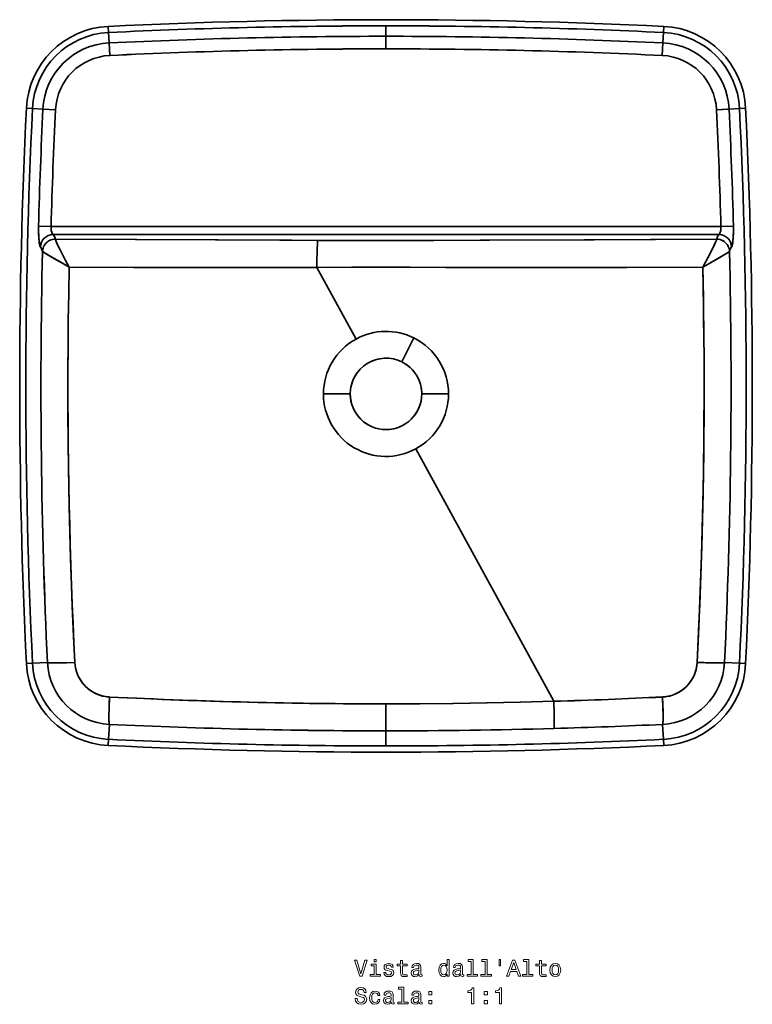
# Model space of a CAD drawing. Extents: x 366 to 1863, y 39 to 1405.
# Tile 1 of 3: x 366 to 823, y 39 to 654. Entities that reach past the tile are written whole.
import ezdxf

# ---------------------------------------------------------------- set-up
doc = ezdxf.new("R2010")
doc.units = 0

msp = doc.modelspace()

# ---------------------------------------------------------------- linework, layer by layer
at = {"color": 7, "lineweight": 35, "ltscale": 0.096031}
for p, q in [((420.98, 650.14), (421.16, 646.31)), ((420.98, 650.14), (421.16, 646.31)), ((767.94, 650.14), (767.76, 646.31)), ((767.94, 650.14), (767.76, 646.31)), ((369.78, 598.94), (373.61, 598.76)), ((369.78, 598.94), (373.61, 598.76)), ((819.15, 598.94), (815.31, 598.76)), ((819.15, 598.94), (815.31, 598.76)), ((369.78, 251.98), (373.61, 252.16)), ((369.78, 251.98), (373.61, 252.16)), ((819.15, 251.98), (815.31, 252.16)), ((819.15, 251.98), (815.31, 252.16))]:
    msp.add_line(p, q, dxfattribs=at)
at = {"color": 7, "lineweight": 35, "ltscale": 0.16353}
for p, q in [((421.16, 646.31), (421.47, 639.77)), ((421.16, 646.31), (421.47, 639.77)), ((767.76, 646.31), (767.46, 639.77)), ((767.76, 646.31), (767.46, 639.77)), ((373.61, 598.76), (380.15, 598.43)), ((380.15, 598.43), (373.61, 598.76)), ((808.78, 598.43), (815.31, 598.76)), ((815.31, 598.76), (808.78, 598.43))]:
    msp.add_line(p, q, dxfattribs=at)
at = {"color": 7, "lineweight": 35, "ltscale": 0.163528}
msp.add_line((594.46, 643.92), (594.46, 650.46), dxfattribs=at)
msp.add_line((594.46, 643.92), (594.46, 650.46), dxfattribs=at)
at = {"color": 7, "lineweight": 35, "ltscale": 0.195892}
for p, q in [((594.46, 636.08), (594.46, 643.92)), ((767.46, 639.77), (767.08, 631.95)), ((800.95, 598.06), (808.78, 598.43)), ((385.21, 525.04), (377.38, 525.26)), ((385.21, 525.04), (377.38, 525.26))]:
    msp.add_line(p, q, dxfattribs=at)
at = {"color": 7, "lineweight": 35, "ltscale": 0.195894}
msp.add_line((594.46, 636.08), (594.46, 643.92), dxfattribs=at)
at = {"color": 7, "lineweight": 35, "ltscale": 0.195893}
for p, q in [((421.84, 631.95), (421.47, 639.77)), ((421.47, 639.77), (421.84, 631.95)), ((767.08, 631.95), (767.46, 639.77)), ((387.97, 598.06), (380.15, 598.44)), ((380.15, 598.43), (387.97, 598.06))]:
    msp.add_line(p, q, dxfattribs=at)
at = {"color": 7, "lineweight": 35}
for p, q in [((385.21, 525.04), (803.71, 525.04)), ((803.71, 525.04), (385.21, 525.04)), ((386.49, 520.06), (802.44, 520.06)), ((386.49, 520.06), (802.44, 520.06)), ((575.73, 454.74), (551.27, 499.51)), ((551.27, 499.51), (575.73, 454.74)), ((699.4, 228.36), (613.19, 386.17)), ((613.19, 386.17), (699.4, 228.36))]:
    msp.add_line(p, q, dxfattribs=at)
at = {"color": 7, "lineweight": 35, "ltscale": 0.195891}
msp.add_line((803.71, 525.04), (811.54, 525.26), dxfattribs=at)
msp.add_line((803.71, 525.04), (811.54, 525.26), dxfattribs=at)
at = {"color": 7, "lineweight": 35, "ltscale": 0.000581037}
for p, q in [((387.85, 517.19), (387.86, 517.17)), ((387.85, 517.19), (387.86, 517.17)), ((801.06, 517.17), (801.07, 517.19)), ((801.06, 517.17), (801.07, 517.19))]:
    msp.add_line(p, q, dxfattribs=at)
at = {"color": 7, "lineweight": 35, "ltscale": 0.000595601}
for p, q in [((379.86, 509.41), (379.87, 509.39)), ((379.86, 509.41), (379.87, 509.39)), ((809.05, 509.39), (809.07, 509.41)), ((809.07, 509.41), (809.05, 509.39))]:
    msp.add_line(p, q, dxfattribs=at)
at = {"color": 7, "lineweight": 35, "ltscale": 0.418602}
for p, q in [((611.93, 455.4), (604.45, 440.43)), ((555.39, 420.46), (572.14, 420.46)), ((555.39, 420.46), (572.14, 420.46)), ((633.53, 420.46), (616.79, 420.46)), ((633.53, 420.46), (616.79, 420.46))]:
    msp.add_line(p, q, dxfattribs=at)
at = {"color": 7, "lineweight": 35, "ltscale": 0.418603}
msp.add_line((611.93, 455.4), (604.45, 440.43), dxfattribs=at)
at = {"color": 7, "lineweight": 35, "ltscale": 0.23366}
for p, q in [((373.61, 252.16), (382.95, 252.59)), ((373.61, 252.16), (382.95, 252.59)), ((815.31, 252.16), (805.97, 252.59))]:
    msp.add_line(p, q, dxfattribs=at)
at = {"color": 7, "lineweight": 35, "ltscale": 0.233659}
msp.add_line((815.31, 252.16), (805.97, 252.59), dxfattribs=at)
at = {"color": 7, "lineweight": 35, "ltscale": 0.420802}
msp.add_line((594.46, 209.92), (594.46, 226.75), dxfattribs=at)
msp.add_line((594.46, 209.92), (594.46, 226.75), dxfattribs=at)
at = {"color": 7, "lineweight": 35, "ltscale": 0.233678}
for p, q in [((421.16, 204.61), (421.62, 213.95)), ((421.62, 213.95), (421.16, 204.61)), ((767.3, 213.95), (767.76, 204.61)), ((767.76, 204.61), (767.3, 213.95))]:
    msp.add_line(p, q, dxfattribs=at)
at = {"color": 7, "lineweight": 35, "ltscale": 0.236439}
msp.add_line((594.46, 200.46), (594.46, 209.92), dxfattribs=at)
msp.add_line((594.46, 200.46), (594.46, 209.92), dxfattribs=at)
at = {"color": 7, "lineweight": 35, "ltscale": 0.096032}
for p, q in [((420.98, 200.77), (421.16, 204.61)), ((420.98, 200.77), (421.16, 204.61)), ((767.94, 200.77), (767.76, 204.61)), ((767.94, 200.77), (767.76, 204.61))]:
    msp.add_line(p, q, dxfattribs=at)
at = {"color": 7, "lineweight": 35}
for points in [[(800.95, 598.06), (807.55, 598.38), (808.54, 598.42), (808.78, 598.44)], [(378.52, 512.28), (378.44, 512.39), (378.26, 512.89), (378.06, 513.8), (377.89, 514.82), (377.74, 515.99), (377.59, 517.48), (377.48, 519.07), (377.36, 522.12), (377.38, 525.26)], [(378.52, 512.28), (378.42, 512.44), (378.32, 512.7), (378.22, 513.04), (378.04, 513.88), (377.88, 514.88), (377.74, 515.97), (377.53, 518.25), (377.4, 520.65), (377.36, 522.94), (377.38, 525.26)], [(385.21, 525.04), (385.19, 524.43), (385.21, 523.82), (385.35, 522.66), (385.61, 521.62), (385.78, 521.11), (385.98, 520.68), (386.16, 520.37), (386.33, 520.16), (386.49, 520.06)], [(386.49, 520.06), (386.35, 520.15), (386.21, 520.3), (385.92, 520.8), (385.65, 521.5), (385.37, 522.57), (385.27, 523.16), (385.21, 523.78), (385.19, 524.41), (385.21, 525.04)], [(802.44, 520.06), (802.57, 520.15), (802.72, 520.3), (803, 520.8), (803.28, 521.5), (803.49, 522.27), (803.65, 523.13), (803.73, 524.04), (803.71, 525.04)], [(802.44, 520.06), (802.57, 520.14), (802.71, 520.29), (802.9, 520.59), (803.09, 520.98), (803.26, 521.46), (803.42, 522), (803.56, 522.62), (803.67, 523.28), (803.73, 524.15), (803.71, 525.04)], [(810.4, 512.28), (810.48, 512.39), (810.66, 512.89), (810.87, 513.8), (811.03, 514.82), (811.18, 515.99), (811.33, 517.48), (811.44, 519.07), (811.56, 522.12), (811.54, 525.26)], [(810.4, 512.28), (810.5, 512.44), (810.6, 512.7), (810.7, 513.04), (810.88, 513.88), (811.04, 514.88), (811.18, 515.97), (811.39, 518.25), (811.52, 520.65), (811.57, 522.94), (811.54, 525.26)], [(387.85, 517.19), (386.92, 517.14), (386.01, 516.97), (385.11, 516.71), (384.26, 516.34), (383.46, 515.87), (382.71, 515.32), (382.03, 514.68), (381.43, 513.97), (380.92, 513.19), (380.5, 512.36), (380.19, 511.49), (379.97, 510.58), (379.89, 510), (379.86, 509.41)], [(387.85, 517.19), (386.92, 517.14), (386.01, 516.97), (385.11, 516.71), (384.26, 516.34), (383.46, 515.87), (382.71, 515.32), (382.03, 514.68), (381.43, 513.97), (380.92, 513.19), (380.5, 512.36), (380.19, 511.49), (379.97, 510.58), (379.89, 510), (379.86, 509.41)], [(387.86, 517.17), (386.93, 517.11), (386.02, 516.95), (385.13, 516.68), (384.27, 516.31), (383.47, 515.84), (382.72, 515.28), (382.04, 514.64), (381.45, 513.93), (380.94, 513.15), (380.52, 512.32), (380.2, 511.44), (379.99, 510.54), (379.91, 509.97), (379.87, 509.39)], [(387.86, 517.17), (386.93, 517.11), (386.02, 516.95), (385.13, 516.68), (384.28, 516.31), (383.48, 515.85), (382.73, 515.29), (382.05, 514.65), (381.46, 513.94), (380.95, 513.17), (380.53, 512.34), (380.21, 511.47), (379.99, 510.56), (379.91, 509.98), (379.87, 509.39)], [(386.49, 520.06), (386.76, 519.75), (386.99, 519.45), (387.32, 518.84), (387.51, 518.37), (387.7, 517.7), (387.85, 517.19)], [(387.85, 517.19), (387.68, 517.78), (387.51, 518.34), (387.29, 518.92), (387.05, 519.34), (386.75, 519.77), (386.49, 520.06)], [(387.86, 517.17), (487.89, 516.67), (535.69, 516.47), (551.83, 516.42)], [(396.56, 499.62), (394.75, 503.01), (392.99, 506.36), (390.84, 510.57), (389.3, 513.71), (388.65, 515.11), (388.15, 516.26), (387.98, 516.7), (387.87, 517.06), (387.86, 517.17)], [(387.86, 517.17), (438.85, 516.91), (489.67, 516.66), (528.19, 516.5), (551.83, 516.42)], [(396.56, 499.62), (394.07, 504.29), (391.71, 508.84), (390.03, 512.2), (389.28, 513.74), (388.38, 515.73), (388.03, 516.57), (387.92, 516.88), (387.86, 517.17)], [(551.83, 516.42), (582.14, 516.37), (608.6, 516.37), (653.24, 516.47), (718.24, 516.75), (801.06, 517.17)], [(551.83, 516.42), (596.89, 516.36), (624.31, 516.39), (659.07, 516.49), (724.42, 516.78), (801.06, 517.17)], [(801.06, 517.17), (801, 516.88), (800.89, 516.57), (800.56, 515.75), (799.81, 514.1), (798.89, 512.19), (797.86, 510.13), (795.73, 505.97), (794.07, 502.81), (792.37, 499.62)], [(801.06, 517.17), (801, 516.88), (800.9, 516.58), (800.56, 515.75), (799.57, 513.59), (798.75, 511.9), (796.89, 508.21), (795.43, 505.4), (792.37, 499.62)], [(809.05, 509.39), (808.97, 510.32), (808.78, 511.23), (808.49, 512.11), (808.1, 512.95), (807.61, 513.74), (807.03, 514.47), (806.38, 515.13), (805.65, 515.71), (804.86, 516.2), (804.01, 516.6), (803.13, 516.89), (802.22, 517.08), (801.64, 517.15), (801.06, 517.17)], [(809.05, 509.39), (808.97, 510.31), (808.78, 511.22), (808.49, 512.1), (808.1, 512.94), (807.62, 513.73), (807.04, 514.46), (806.39, 515.12), (805.66, 515.7), (804.87, 516.19), (804.03, 516.59), (803.15, 516.89), (802.24, 517.08), (801.65, 517.15), (801.06, 517.17)], [(801.07, 517.19), (801.35, 518.15), (801.62, 518.88), (801.95, 519.47), (802.17, 519.76), (802.44, 520.06)], [(801.07, 517.19), (801.31, 518.03), (801.4, 518.32), (801.58, 518.8), (801.83, 519.28), (802.1, 519.67), (802.44, 520.06)], [(809.07, 509.41), (808.99, 510.33), (808.8, 511.24), (808.52, 512.12), (808.13, 512.96), (807.64, 513.76), (807.06, 514.49), (806.41, 515.15), (805.68, 515.73), (804.89, 516.22), (804.05, 516.61), (803.16, 516.91), (802.25, 517.1), (801.66, 517.17), (801.07, 517.19)], [(809.07, 509.41), (808.99, 510.33), (808.8, 511.24), (808.52, 512.12), (808.13, 512.96), (807.64, 513.76), (807.06, 514.49), (806.41, 515.15), (805.68, 515.73), (804.89, 516.22), (804.05, 516.61), (803.16, 516.91), (802.25, 517.1), (801.66, 517.17), (801.07, 517.19)], [(379.86, 509.41), (379.71, 509.92), (379.51, 510.58), (379.34, 511.05), (379.01, 511.67), (378.79, 511.97), (378.52, 512.28)], [(379.86, 509.41), (379.69, 510), (379.52, 510.56), (379.3, 511.14), (379.07, 511.57), (378.77, 511.99), (378.52, 512.28)], [(551.83, 516.42), (551.8, 516.31), (551.74, 515.94), (551.68, 515.38), (551.58, 513.81), (551.48, 511.49), (551.4, 508.79), (551.32, 504.27), (551.27, 499.51)], [(551.83, 516.42), (551.8, 516.31), (551.74, 515.94), (551.68, 515.38), (551.58, 513.8), (551.48, 511.49), (551.4, 508.79), (551.32, 504.27), (551.27, 499.51)], [(809.07, 509.41), (809.31, 510.24), (809.49, 510.82), (809.61, 511.11), (809.94, 511.69), (810.4, 512.28)], [(809.07, 509.41), (809.34, 510.37), (809.61, 511.1), (809.93, 511.69), (810.4, 512.28)], [(396.56, 499.62), (394.34, 500.9), (385.92, 505.79), (381.67, 508.29), (380.24, 509.15), (379.87, 509.39)], [(379.87, 509.39), (380.08, 509.25), (381.07, 508.65), (386.15, 505.66), (391.22, 502.7), (396.56, 499.62)], [(809.05, 509.39), (808.83, 509.25), (807.85, 508.65), (802.63, 505.57), (798.62, 503.24), (792.37, 499.62)], [(809.05, 509.39), (808.84, 509.25), (807.85, 508.65), (802.77, 505.65), (794.19, 500.67), (792.37, 499.62)], [(400.04, 252.7), (399.47, 264.86), (398.93, 277.05), (398.44, 289.07), (397.99, 301.12), (397.44, 317.38), (396.97, 333.67), (396.57, 350.01), (396.32, 362.41), (396.12, 374.82), (395.91, 391.43), (395.79, 408.05), (395.74, 424.67), (395.76, 437.15), (395.83, 449.63), (395.99, 466.32), (396.24, 482.98), (396.56, 499.62)], [(396.56, 499.62), (396.24, 483.07), (396, 466.53), (395.83, 450.01), (395.75, 433.54), (395.75, 417.07), (395.83, 400.6), (395.94, 388.24), (396.1, 375.87), (396.3, 363.48), (396.55, 351.08), (396.84, 338.67), (397.18, 326.26), (397.78, 307.04), (398.49, 287.85), (399.29, 268.78), (400.04, 252.7)], [(396.56, 499.62), (444.68, 499.48), (476.73, 499.43), (529.58, 499.46), (551.27, 499.51)], [(551.27, 499.51), (511.23, 499.43), (477.55, 499.43), (436.79, 499.5), (396.56, 499.62)], [(551.27, 499.51), (586.17, 499.59), (609.49, 499.58), (631.59, 499.53), (661.19, 499.45), (694.93, 499.42), (730.68, 499.46), (792.37, 499.62)], [(792.37, 499.62), (744.88, 499.48), (698.84, 499.42), (670.29, 499.44), (635.47, 499.52), (604.42, 499.59), (573.17, 499.57), (551.27, 499.51)], [(788.88, 252.7), (789.98, 276.8), (790.48, 288.91), (790.93, 301.05), (791.35, 313.21), (791.72, 325.38), (792.16, 341.84), (792.52, 358.34), (792.81, 374.86), (793.01, 391.47), (793.14, 408.09), (793.18, 424.71), (793.14, 441.35), (793.02, 457.97), (792.82, 474.58), (792.61, 487.11), (792.37, 499.62)], [(788.88, 252.7), (789.9, 274.83), (790.79, 297.13), (791.54, 319.52), (792.01, 336.06), (792.4, 352.6), (792.72, 369.14), (792.95, 385.65), (793.1, 402.15), (793.17, 418.63), (793.18, 430.98), (793.13, 443.33), (793.04, 455.69), (792.91, 468.06), (792.73, 480.46), (792.37, 499.62)], [(400.04, 252.7), (393.34, 252.45), (390.17, 252.38), (387.3, 252.35), (385.75, 252.36), (384.46, 252.4), (383.52, 252.46), (383.04, 252.54), (382.97, 252.58), (382.95, 252.59)], [(400.04, 252.7), (395.12, 252.51), (391.97, 252.42), (388.92, 252.36), (386.22, 252.36), (384.83, 252.38), (383.8, 252.44), (383.16, 252.51), (382.99, 252.57), (382.95, 252.59)], [(400.04, 252.7), (400.2, 250.92), (400.51, 249.12), (400.97, 247.32), (401.26, 246.41), (401.59, 245.5), (401.96, 244.63), (402.36, 243.76), (403.09, 242.4), (403.92, 241.08), (404.84, 239.81), (405.85, 238.6), (406.75, 237.66), (407.7, 236.77), (408.7, 235.94), (410.11, 234.9), (411.59, 233.99), (413.12, 233.2), (414.68, 232.54), (416.43, 231.95), (418.2, 231.51), (419.96, 231.21), (421.7, 231.06)], [(767.22, 231.06), (769, 231.22), (770.8, 231.52), (772.6, 231.98), (773.51, 232.27), (774.42, 232.6), (775.3, 232.97), (776.16, 233.37), (777.53, 234.1), (778.85, 234.93), (780.11, 235.85), (781.31, 236.85), (782.44, 237.93), (783.5, 239.1), (784.58, 240.48), (785.55, 241.93), (786.4, 243.44), (787.12, 244.99), (787.7, 246.53), (788.17, 248.08), (788.52, 249.63), (788.75, 251.17), (788.88, 252.7)], [(788.88, 252.7), (793.99, 252.5), (798.09, 252.39), (801.79, 252.35), (804.26, 252.39), (805.48, 252.47), (805.89, 252.55), (805.96, 252.58), (805.97, 252.59)], [(788.88, 252.7), (792.97, 252.54), (796.89, 252.42), (800.66, 252.35), (803.92, 252.38), (805.06, 252.43), (805.49, 252.47), (805.9, 252.55), (805.96, 252.58), (805.97, 252.59)], [(421.62, 213.95), (421.6, 213.98), (421.54, 214.14), (421.5, 214.42), (421.42, 215.35), (421.38, 216.45), (421.36, 219.1), (421.45, 224.16), (421.7, 231.06)], [(421.62, 213.95), (421.61, 213.96), (421.59, 214), (421.52, 214.24), (421.47, 214.65), (421.4, 215.94), (421.37, 217.63), (421.37, 219.64), (421.43, 223.22), (421.54, 227.09), (421.7, 231.06)], [(421.7, 231.06), (438.74, 230.27), (455.89, 229.54), (473.1, 228.9), (490.47, 228.34), (507.85, 227.85), (525.25, 227.46), (542.62, 227.15), (559.93, 226.93), (577.2, 226.79), (594.46, 226.75)], [(699.4, 228.36), (678.55, 227.79), (657.65, 227.34), (636.61, 227.01), (615.54, 226.81), (594.46, 226.75)], [(594.46, 226.75), (615.35, 226.81), (636.26, 227.01), (657.23, 227.33), (678.31, 227.78), (699.4, 228.36)], [(699.37, 211.4), (699.38, 211.41), (699.39, 211.44), (699.43, 211.61), (699.47, 211.92), (699.52, 212.87), (699.57, 214.98), (699.58, 217.65), (699.56, 220.66), (699.4, 228.36)], [(699.37, 211.4), (699.38, 211.41), (699.39, 211.44), (699.43, 211.61), (699.47, 211.92), (699.52, 212.87), (699.57, 214.98), (699.58, 217.66), (699.56, 220.66), (699.4, 228.36)], [(767.3, 213.95), (767.32, 213.97), (767.37, 214.09), (767.44, 214.52), (767.47, 214.93), (767.53, 215.95), (767.56, 217.73), (767.53, 221.76), (767.41, 226.3), (767.22, 231.06)], [(767.3, 213.95), (767.33, 213.98), (767.38, 214.13), (767.42, 214.37), (767.48, 215.06), (767.54, 216.66), (767.55, 220.43), (767.48, 223.86), (767.22, 231.06)]]:
    msp.add_lwpolyline(points, dxfattribs=at)
at = {"color": 7, "lineweight": 13}
for points in [[(581.31, 66.6), (578.8, 58.08), (576.22, 66.6), (574.85, 66.6), (578.08, 56.58), (579.52, 56.58), (582.67, 66.6)], [(588.37, 57.65), (588.37, 64.06), (585.11, 64.06), (585.11, 62.98), (587.1, 62.98), (587.1, 57.65), (584.5, 57.65), (584.5, 56.58), (590.99, 56.58), (590.99, 57.65)], [(588.41, 66.93), (587.07, 66.93), (587.07, 65.49), (588.41, 65.49)], [(596.95, 61.09), (595.73, 61.38), (594.82, 61.71), (594.52, 62.39), (594.61, 62.86), (594.91, 63.21), (595.4, 63.43), (596.1, 63.51), (596.78, 63.43), (597.31, 63.17), (597.66, 62.78), (597.8, 62.26), (599.04, 62.26), (599.04, 62.29), (598.83, 63.23), (598.24, 63.96), (597.31, 64.42), (596.1, 64.59), (594.88, 64.42), (593.99, 63.95), (593.42, 63.24), (593.25, 62.35), (593.38, 61.48), (593.78, 60.88), (594.45, 60.44), (595.41, 60.14), (596.82, 59.8), (597.69, 59.44), (597.92, 59.15), (598.01, 58.71), (597.88, 58.18), (597.53, 57.78), (596.97, 57.52), (596.22, 57.43), (595.43, 57.52), (594.85, 57.82), (594.46, 58.31), (594.3, 58.99), (593.08, 58.99), (593.28, 57.84), (593.87, 57), (594.81, 56.5), (596.1, 56.31), (597.46, 56.5), (598.45, 57), (599.06, 57.81), (599.27, 58.86), (599.12, 59.77), (598.67, 60.39), (597.93, 60.79)], [(603.54, 62.98), (603.54, 59.1), (603.63, 57.85), (604.03, 56.99), (604.84, 56.48), (606.2, 56.31), (607.7, 56.38), (607.7, 57.48), (606.61, 57.39), (605.61, 57.5), (605.08, 57.86), (604.85, 58.47), (604.81, 59.32), (604.81, 62.98), (607.7, 62.98), (607.7, 64.06), (604.81, 64.06), (604.81, 66.32), (603.54, 66.32), (603.54, 64.06), (601.35, 64.06), (601.35, 62.98)], [(615.11, 57.59), (615.11, 57.55), (615.18, 57.06), (615.4, 56.71), (616.31, 56.44), (617.01, 56.55), (617.01, 57.53), (616.71, 57.49), (616.31, 57.68), (616.23, 58.25), (616.23, 62.26), (616.06, 63.28), (615.56, 64), (614.68, 64.44), (613.44, 64.59), (612.23, 64.42), (611.33, 63.93), (610.77, 63.17), (610.59, 62.16), (610.59, 62.07), (611.72, 62.07), (611.82, 62.68), (612.14, 63.11), (612.66, 63.37), (613.4, 63.47), (614.1, 63.4), (614.61, 63.18), (614.91, 62.81), (615.01, 62.29), (614.95, 61.68), (614.72, 61.38), (614.14, 61.24), (613.06, 61.12), (611.82, 60.86), (610.95, 60.4), (610.43, 59.68), (610.27, 58.61), (610.41, 57.66), (610.86, 56.96), (611.58, 56.51), (612.57, 56.35), (613.91, 56.65)], [(632.62, 57.78), (632.62, 56.58), (633.89, 56.58), (633.89, 66.93), (632.63, 66.93), (632.63, 63.14), (631.67, 64.23), (631.08, 64.49), (630.4, 64.59), (629.17, 64.31), (628.22, 63.5), (627.6, 62.2), (627.39, 60.46), (627.6, 58.71), (628.22, 57.4), (629.17, 56.58), (630.4, 56.31), (631.08, 56.41), (631.68, 56.67)], [(630.61, 63.46), (631.45, 63.25), (632.08, 62.69), (632.46, 61.76), (632.6, 60.46), (632.46, 59.15), (632.08, 58.21), (631.45, 57.63), (630.61, 57.45), (629.82, 57.63), (629.22, 58.21), (628.81, 59.16), (628.68, 60.46), (628.81, 61.74), (629.22, 62.68), (629.82, 63.25)], [(641.13, 57.59), (641.13, 57.55), (641.2, 57.06), (641.42, 56.71), (642.33, 56.44), (643.03, 56.55), (643.03, 57.53), (642.73, 57.49), (642.33, 57.68), (642.26, 58.25), (642.26, 62.26), (642.08, 63.28), (641.58, 64), (640.7, 64.44), (639.46, 64.59), (638.25, 64.42), (637.36, 63.93), (636.8, 63.17), (636.61, 62.16), (636.61, 62.07), (637.75, 62.07), (637.85, 62.68), (638.16, 63.11), (638.68, 63.37), (639.42, 63.47), (640.12, 63.4), (640.63, 63.18), (640.93, 62.81), (641.03, 62.29), (640.97, 61.68), (640.74, 61.38), (640.17, 61.24), (639.09, 61.12), (637.85, 60.86), (636.97, 60.4), (636.45, 59.68), (636.29, 58.61), (636.44, 57.66), (636.88, 56.96), (637.6, 56.51), (638.6, 56.35), (639.94, 56.65)], [(647.73, 65.86), (647.73, 57.65), (645.12, 57.65), (645.12, 56.58), (651.59, 56.58), (651.59, 57.65), (649, 57.65), (649, 66.93), (645.74, 66.93), (645.74, 65.86)], [(656.41, 65.86), (656.41, 57.65), (653.8, 57.65), (653.8, 56.58), (660.27, 56.58), (660.27, 57.65), (657.67, 57.65), (657.67, 66.93), (654.42, 66.93), (654.42, 65.86)], [(665.07, 66.94), (665.07, 63.02), (666.03, 63.02), (666.03, 66.94)], [(669.84, 56.58), (671.16, 56.58), (672.21, 59.52), (676.2, 59.52), (677.26, 56.58), (678.61, 56.58), (674.95, 66.6), (673.48, 66.6)], [(672.67, 60.75), (674.22, 65.16), (675.76, 60.75)], [(682.43, 65.86), (682.43, 57.65), (679.82, 57.65), (679.82, 56.58), (686.29, 56.58), (686.29, 57.65), (683.7, 57.65), (683.7, 66.93), (680.44, 66.93), (680.44, 65.86)], [(690.28, 62.98), (690.28, 59.1), (690.37, 57.85), (690.77, 56.99), (691.58, 56.48), (692.95, 56.31), (694.45, 56.38), (694.45, 57.48), (693.35, 57.39), (692.36, 57.5), (691.82, 57.86), (691.59, 58.47), (691.55, 59.32), (691.55, 62.98), (694.45, 62.98), (694.45, 64.06), (691.55, 64.06), (691.55, 66.32), (690.28, 66.32), (690.28, 64.06), (688.09, 64.06), (688.09, 62.98)], [(696.88, 60.44), (697.11, 58.69), (697.78, 57.39), (698.83, 56.58), (700.24, 56.31), (701.64, 56.58), (702.69, 57.37), (703.35, 58.67), (703.6, 60.44), (703.35, 62.2), (702.69, 63.51), (701.64, 64.31), (700.24, 64.59), (698.83, 64.31), (697.78, 63.5), (697.11, 62.2)], [(698.18, 60.46), (698.31, 61.76), (698.71, 62.69), (699.36, 63.27), (700.24, 63.47), (701.1, 63.27), (701.75, 62.71), (702.16, 61.76), (702.3, 60.46), (702.16, 59.15), (701.75, 58.2), (701.1, 57.62), (700.24, 57.43), (699.36, 57.62), (698.71, 58.2), (698.31, 59.15)], [(614.97, 59.29), (614.79, 58.54), (614.33, 57.97), (613.64, 57.59), (612.79, 57.46), (612.24, 57.53), (611.85, 57.76), (611.61, 58.17), (611.54, 58.73), (611.59, 59.23), (611.82, 59.59), (612.75, 60), (613.91, 60.17), (614.97, 60.52)], [(640.99, 59.29), (640.82, 58.54), (640.35, 57.97), (639.66, 57.59), (638.81, 57.46), (638.27, 57.53), (637.88, 57.76), (637.63, 58.17), (637.56, 58.73), (637.62, 59.23), (637.85, 59.59), (638.77, 60), (639.94, 60.17), (640.99, 60.52)], [(576.52, 42.61), (575.21, 42.61), (575.5, 41.08), (576.22, 39.95), (577.33, 39.28), (578.83, 39.03), (580.31, 39.26), (581.42, 39.9), (582.13, 40.89), (582.39, 42.2), (582.17, 43.38), (581.57, 44.15), (580.59, 44.65), (579.27, 45.03), (578.15, 45.3), (577.42, 45.62), (577, 46.08), (576.87, 46.8), (577, 47.45), (577.37, 47.94), (577.95, 48.27), (578.74, 48.38), (579.55, 48.24), (580.18, 47.85), (580.6, 47.2), (580.8, 46.32), (582.11, 46.32), (582.11, 46.35), (581.88, 47.71), (581.2, 48.71), (580.14, 49.35), (578.7, 49.57), (577.4, 49.35), (576.39, 48.74), (575.74, 47.81), (575.51, 46.6), (575.7, 45.52), (576.25, 44.78), (577.11, 44.29), (578.29, 43.92), (579.46, 43.59), (580.34, 43.27), (580.87, 42.81), (581.06, 42.06), (580.89, 41.29), (580.44, 40.72), (579.76, 40.36), (578.89, 40.24), (577.91, 40.4), (577.16, 40.86), (576.68, 41.61)], [(604.36, 48.59), (604.36, 40.37), (601.75, 40.37), (601.75, 39.31), (608.22, 39.31), (608.22, 40.37), (605.63, 40.37), (605.63, 49.65), (602.37, 49.65), (602.37, 48.59)], [(647.93, 39.31), (649.25, 39.31), (649.25, 49.38), (648.27, 49.38), (648.01, 48.5), (647.49, 47.91), (646.69, 47.56), (645.6, 47.45), (645.6, 46.42), (647.93, 46.42)], [(665.28, 39.31), (666.59, 39.31), (666.59, 49.38), (665.61, 49.38), (665.35, 48.5), (664.84, 47.91), (664.04, 47.56), (662.95, 47.45), (662.95, 46.42), (665.28, 46.42)], [(589.42, 44.48), (590.67, 44.48), (590.41, 45.63), (589.79, 46.54), (588.83, 47.1), (587.57, 47.32), (586.19, 47.03), (585.14, 46.22), (584.48, 44.91), (584.25, 43.15), (584.46, 41.41), (585.11, 40.11), (586.13, 39.31), (587.53, 39.03), (588.77, 39.25), (589.74, 39.85), (590.4, 40.8), (590.69, 42.07), (589.48, 42.07), (589.26, 41.27), (588.86, 40.66), (588.28, 40.29), (587.57, 40.17), (586.69, 40.36), (586.06, 40.93), (585.67, 41.87), (585.54, 43.2), (585.67, 44.49), (586.08, 45.43), (586.72, 46.01), (587.57, 46.21), (588.32, 46.08), (588.89, 45.75), (589.26, 45.2)], [(597.76, 40.31), (597.76, 40.27), (597.83, 39.78), (598.05, 39.44), (598.96, 39.16), (599.66, 39.28), (599.66, 40.26), (599.36, 40.21), (598.96, 40.4), (598.89, 40.98), (598.89, 44.98), (598.71, 46.01), (598.21, 46.73), (597.33, 47.16), (596.09, 47.32), (594.88, 47.14), (593.99, 46.65), (593.42, 45.89), (593.24, 44.88), (593.24, 44.8), (594.37, 44.8), (594.48, 45.4), (594.79, 45.83), (595.31, 46.09), (596.05, 46.19), (596.75, 46.12), (597.26, 45.91), (597.56, 45.53), (597.66, 45.01), (597.6, 44.41), (597.37, 44.1), (596.8, 43.96), (595.71, 43.84), (594.48, 43.59), (593.6, 43.12), (593.08, 42.4), (592.92, 41.34), (593.06, 40.39), (593.51, 39.68), (594.23, 39.23), (595.23, 39.08), (596.57, 39.38)], [(597.62, 42.01), (597.44, 41.27), (596.98, 40.69), (596.29, 40.31), (595.44, 40.18), (594.89, 40.26), (594.5, 40.49), (594.26, 40.89), (594.19, 41.45), (594.25, 41.96), (594.48, 42.32), (595.4, 42.72), (596.57, 42.89), (597.62, 43.24)], [(615.11, 40.31), (615.11, 40.27), (615.18, 39.78), (615.4, 39.44), (616.31, 39.16), (617.01, 39.28), (617.01, 40.26), (616.71, 40.21), (616.31, 40.4), (616.23, 40.98), (616.23, 44.98), (616.06, 46.01), (615.56, 46.73), (614.68, 47.16), (613.44, 47.32), (612.23, 47.14), (611.33, 46.65), (610.77, 45.89), (610.59, 44.88), (610.59, 44.8), (611.72, 44.8), (611.82, 45.4), (612.14, 45.83), (612.66, 46.09), (613.4, 46.19), (614.1, 46.12), (614.61, 45.91), (614.91, 45.53), (615.01, 45.01), (614.95, 44.41), (614.72, 44.1), (614.14, 43.96), (613.06, 43.84), (611.82, 43.59), (610.95, 43.12), (610.43, 42.4), (610.27, 41.34), (610.41, 40.39), (610.86, 39.68), (611.58, 39.23), (612.57, 39.08), (613.91, 39.38)], [(614.97, 42.01), (614.79, 41.27), (614.33, 40.69), (613.64, 40.31), (612.79, 40.18), (612.24, 40.26), (611.85, 40.49), (611.61, 40.89), (611.54, 41.45), (611.59, 41.96), (611.82, 42.32), (612.75, 42.72), (613.91, 42.89), (614.97, 43.24)], [(621.18, 44.9), (623.16, 44.9), (623.16, 47.04), (621.18, 47.04)], [(655.87, 44.9), (657.86, 44.9), (657.86, 47.04), (655.87, 47.04)], [(621.18, 39.31), (623.16, 39.31), (623.16, 41.45), (621.18, 41.45)], [(655.87, 39.31), (657.86, 39.31), (657.86, 41.45), (655.87, 41.45)]]:
    msp.add_lwpolyline(points, close=True, dxfattribs=at)
at = {"color": 7, "lineweight": 35}
for centre, radius, start, end in [((594.46, -2967.49), 3621.79, 87.25451, 92.74549), ((594.46, -2967.49), 3621.79, 87.25451, 92.74549), ((423.56, 596.36), 53.84, 92.74401, 177.25598), ((423.56, 596.36), 53.84, 92.74374, 177.25626), ((423.56, 596.36), 50, 92.74377, 177.25624), ((423.56, 596.36), 50, 92.74372, 177.25628), ((594.51, -2969.22), 3619.67, 90.00071, 92.7449), ((594.51, -2969.49), 3619.95, 90.00082, 92.74479), ((594.42, -2969.22), 3619.67, 87.2551, 89.99929), ((594.41, -2969.49), 3619.95, 87.25521, 89.99918), ((765.37, 596.36), 50, 2.74373, 87.25627), ((765.37, 596.36), 50, 2.74377, 87.25623), ((765.37, 596.36), 53.84, 2.74373, 87.25627), ((765.37, 596.36), 53.84, 2.744, 87.25599), ((594.51, -2969.49), 3613.41, 90.00082, 92.74494), ((594.51, -2969.52), 3613.44, 90.00083, 92.74493), ((594.41, -2969.52), 3613.44, 87.25507, 89.99917), ((594.41, -2969.49), 3613.41, 87.25507, 89.99918), ((423.56, 596.36), 43.46, 92.75569, 177.26816), ((423.56, 596.36), 43.46, 92.75569, 177.26816), ((594.51, -2969.58), 3605.66, 90.00085, 92.74489), ((594.51, -2969.49), 3605.58, 90.00082, 92.74493), ((594.41, -2969.5), 3605.58, 87.25507, 89.99918), ((594.41, -2969.62), 3605.7, 87.25512, 89.99913), ((765.37, 596.36), 43.46, 2.73184, 87.24431), ((765.37, 596.36), 43.46, 2.73184, 87.24431), ((423.56, 596.36), 35.62, 92.75699, 177.26945), ((423.56, 596.36), 35.62, 92.75699, 177.26945), ((765.37, 596.36), 35.62, 2.73079, 87.24301), ((765.37, 596.36), 35.62, 2.73079, 87.24301), ((3987.41, 425.46), 3621.79, 177.25451, 182.74549), ((3987.41, 425.46), 3621.79, 177.25451, 182.74549), ((3987.41, 425.46), 3617.95, 177.2545, 182.7455), ((3987.41, 425.46), 3617.95, 177.2545, 182.7455), ((3993.36, 425.27), 3617.36, 177.2561, 178.41602), ((3993.36, 425.27), 3617.36, 177.2561, 178.41603), ((3992.96, 425.28), 3609.13, 177.25603, 178.41608), ((3993.36, 425.27), 3609.53, 177.25609, 178.41602), ((-2804.81, 425.25), 3609.9, 1.58403, 2.74385), ((-2804.45, 425.26), 3609.54, 1.58398, 2.74391), ((-2804.44, 425.27), 3617.36, 1.58398, 2.7439), ((-2804.45, 425.26), 3617.37, 1.58398, 2.74389), ((-2798.49, 425.46), 3617.95, 357.25451, 2.74549), ((-2798.49, 425.46), 3617.95, 357.25451, 2.74549), ((-2798.49, 425.46), 3621.79, 357.25451, 2.74549), ((-2798.49, 425.46), 3621.79, 357.25451, 2.74549), ((386.56, 512.01), 8.05, 90.52948, 178.10166), ((386.56, 512.01), 8.05, 90.52947, 178.10166), ((802.36, 512.01), 8.05, 1.89833, 89.47053), ((802.36, 512.01), 8.05, 1.89833, 89.47053), ((594.46, 420.46), 39.07, 63.43492, 118.64761), ((594.46, 420.46), 39.07, 63.43613, 118.64675), ((594.46, 420.46), 39.07, 359.9983, 63.43691), ((594.46, 420.46), 39.07, 0.00014, 63.43497), ((594.46, 420.46), 39.07, 118.64789, 179.99999), ((594.46, 420.46), 39.07, 118.64876, 179.99914), ((594.46, 420.46), 22.32, 63.4349, 180.00001), ((594.46, 420.46), 22.33, 63.43508, 179.99987), ((594.47, 420.43), 22.35, 85.3258, 114.00248), ((594.46, 420.46), 22.33, 0.00001, 63.43493), ((594.46, 420.46), 22.33, 0.00066, 63.43428), ((594.45, 420.44), 22.35, 35.88638, 60.59573), ((594.47, 420.45), 22.34, 144.42443, 168.50488), ((594.4, 420.45), 22.39, 0.01642, 13.16338), ((594.46, 420.46), 39.07, 179.99999, 298.64789), ((594.46, 420.46), 39.07, 179.99999, 298.64794), ((594.53, 420.47), 22.4, 180.01812, 191.97535), ((594.46, 420.46), 22.33, 180.00001, 359.99999), ((594.46, 420.46), 22.33, 180.00001, 359.99998), ((594.46, 420.46), 39.07, 298.64875, 359.9991), ((594.46, 420.46), 39.07, 298.64796, 359.99995), ((594.45, 420.46), 22.34, 322.34199, 347.80718), ((594.48, 420.47), 22.35, 215.02704, 239.93238), ((594.46, 420.48), 22.35, 264.3717, 293.61078), ((423.53, 254.53), 40.63, 182.72708, 267.31054), ((423.53, 254.53), 40.63, 182.72763, 267.30998), ((765.39, 254.53), 40.63, 272.68947, 357.2729), ((765.39, 254.53), 40.63, 272.69002, 357.27237), ((423.56, 254.55), 53.84, 182.74372, 267.25627), ((423.56, 254.55), 53.84, 182.744, 267.25599), ((423.56, 254.55), 50, 182.74372, 267.25628), ((423.56, 254.55), 50, 182.74376, 267.25624), ((765.37, 254.55), 50, 272.74373, 357.25627), ((765.37, 254.55), 50, 272.74377, 357.25623), ((765.37, 254.55), 53.84, 272.74374, 357.25626), ((765.37, 254.55), 53.84, 272.74401, 357.25597), ((587.85, 3886.09), 3659.43, 271.74691, 272.80963), ((587.76, 3888.31), 3661.65, 271.74722, 272.8093), ((594.54, 3920.87), 3710.95, 269.99886, 271.61881), ((594.54, 3920.84), 3710.92, 269.99885, 271.61882), ((595.42, 3887.42), 3677.49, 271.61969, 272.6788), ((595.42, 3887.64), 3677.71, 271.61972, 272.67877), ((594.51, 3820.13), 3619.67, 267.2551, 269.99929), ((594.51, 3820.4), 3619.94, 267.2552, 269.99918), ((594.42, 3820.14), 3619.68, 270.00071, 272.74489), ((594.41, 3820.4), 3619.94, 270.00082, 272.7448), ((594.46, 3818.4), 3621.78, 267.2545, 272.74549), ((594.46, 3818.4), 3621.78, 267.25451, 272.74549)]:
    msp.add_arc(centre, radius, start, end, dxfattribs=at)
for centre, major_axis, ratio, start_param, end_param in [((963.2, 424.17), (0.68, -1473.72), 0.396476, 4.654337, 4.828897), ((973.03, 424.58), (0.49, -1486.04), 0.399803, 4.65514, 4.828248), ((225.57, 424.18), (-0.68, -1473.91), 0.396528, 1.454302, 1.62884), ((224.71, 424.22), (-0.66, -1474.99), 0.396821, 1.454354, 1.628763), ((422.72, 253.75), (15.84, -16.32), 0.99657, 3.98968, 5.465847), ((766.2, 253.75), (-15.84, -16.32), 0.99657, 0.817283, 2.293444), ((120.21, 704.69), (1340.52, -189.31), 0.327374, 4.98519, 5.1198), ((718.65, 1607.05), (2284.09, 120.83), 0.60939, 4.549819, 4.625792), ((700.47, 1498.1), (2192.69, 94.82), 0.585895, 4.559585, 4.63871)]:
    msp.add_ellipse(centre, major_axis=major_axis, ratio=ratio, start_param=start_param, end_param=end_param, dxfattribs=at)

doc.saveas('drawing.dxf')
